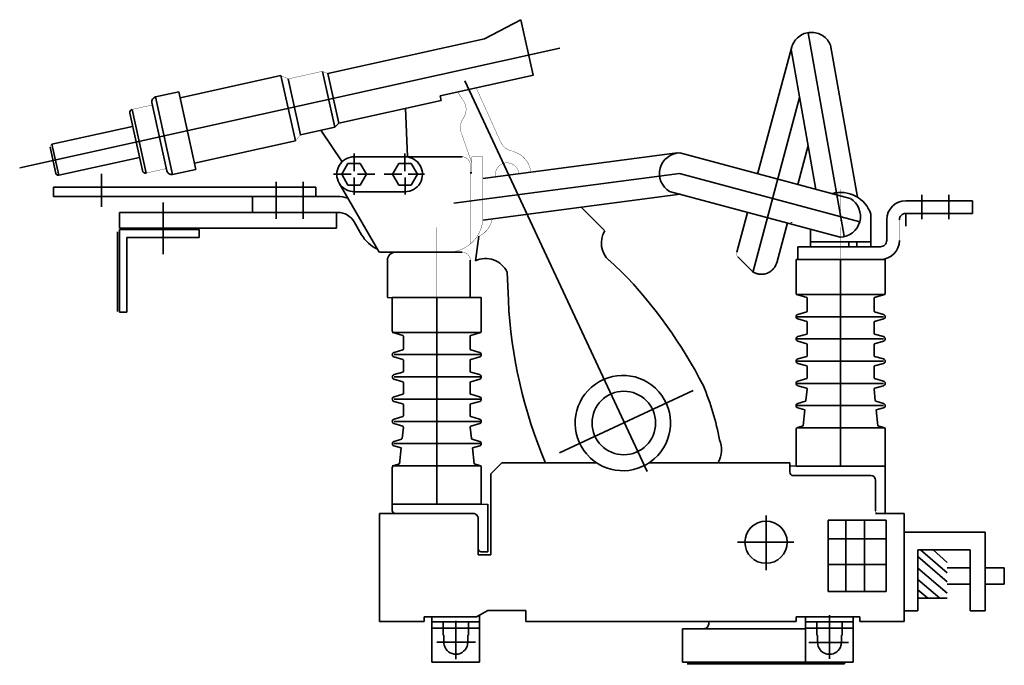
# Model space of a CAD drawing. Header units: millimetres. Extents: x 13855.4 to 13917.3, y 2791.6 to 2832.3.
import ezdxf

# ---------------------------------------------------------------- set-up
doc = ezdxf.new("R2010")
doc.units = ezdxf.units.MM
doc.header["$LTSCALE"] = 15
doc.header["$MEASUREMENT"] = 0
doc.header["$PDSIZE"] = -3
doc.linetypes.add('DASHDOT', pattern=[1, 0.5, -0.25, 0, -0.25])
doc.linetypes.add('HIDDEN', pattern=[0.375, 0.25, -0.125])
doc.layers.add('L1_', color=7, linetype='Continuous')

msp = doc.modelspace()

# ---------------------------------------------------------------- linework, layer by layer
at = {"color": 7, "linetype": 'DASHDOT', "lineweight": 35}
for p, q in [((13860.52220902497, 2822.565694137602), (13860.52220902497, 2820.473966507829)), ((13902.3351610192, 2801.062723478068), (13902.3351610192, 2797.612633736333)), ((13900.53467929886, 2799.37518850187), (13904.07526269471, 2799.37518850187))]:
    msp.add_line(p, q, dxfattribs=at)
at = {"color": 7, "lineweight": 35}
for p, q in [((13857.52264807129, 2821.729974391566), (13857.52264807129, 2821.129974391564)), ((13906.24623725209, 2796.280324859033), (13906.24623725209, 2800.769744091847)), ((13906.24623725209, 2800.769744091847), (13909.88421692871, 2800.769744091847)), ((13907.34609158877, 2796.280324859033), (13907.34609158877, 2800.769744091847)), ((13908.53054992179, 2796.280324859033), (13908.53054992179, 2800.769744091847)), ((13909.88421692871, 2800.769744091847), (13909.88421692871, 2796.280324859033)), ((13911.0238601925, 2800.111426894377), (13911.0238601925, 2794.486426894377)), ((13906.24623725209, 2799.583859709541), (13909.88421692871, 2799.583859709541)), ((13916.12285938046, 2800.012939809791), (13911.08810312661, 2800.012939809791)), ((13916.12285938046, 2795.052135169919), (13916.12285938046, 2800.012939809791)), ((13911.88727052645, 2795.052135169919), (13911.88727052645, 2798.892757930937)), ((13911.88727052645, 2798.892757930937), (13915.16385809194, 2798.892757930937)), ((13913.72535636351, 2797.452524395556), (13912.04710441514, 2798.892757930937)), ((13913.72535636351, 2798.092628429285), (13912.84627181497, 2798.892757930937)), ((13915.16385809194, 2798.892757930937), (13915.16385809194, 2795.052135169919)), ((13913.72535636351, 2796.892434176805), (13911.88727052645, 2798.469833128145)), ((13909.88421692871, 2797.974445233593), (13906.24623725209, 2797.974445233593)), ((13913.72535636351, 2796.172317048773), (13911.88727052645, 2797.74971600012)), ((13913.72535636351, 2797.772576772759), (13915.16385809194, 2797.772576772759)), ((13916.12285938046, 2797.772576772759), (13917.32161088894, 2797.772576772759)), ((13913.2591754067, 2795.852265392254), (13911.88727052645, 2797.029599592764)), ((13912.51328537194, 2795.852265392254), (13911.88727052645, 2796.389495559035)), ((13915.16385809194, 2796.732407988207), (13913.72535636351, 2796.732407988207)), ((13917.32161088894, 2796.732407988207), (13916.12285938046, 2796.732407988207)), ((13909.88421692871, 2796.280324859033), (13906.24623725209, 2796.280324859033)), ((13913.72535636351, 2795.852265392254), (13911.88727052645, 2795.852265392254)), ((13911.08810312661, 2795.052135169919), (13911.88727052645, 2795.052135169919)), ((13915.16385811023, 2795.052134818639), (13916.12285939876, 2795.052134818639))]:
    msp.add_line(p, q, dxfattribs=at)
at = {"lineweight": 35}
for p, q in [((13864.41229555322, 2820.76276799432), (13864.41229555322, 2817.497180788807)), ((13870.02264807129, 2820.129974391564), (13861.67329043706, 2820.129974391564)), ((13861.67329043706, 2819.129974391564), (13861.67329043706, 2820.129974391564)), ((13875.31348339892, 2820.129974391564), (13875.31348339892, 2819.129974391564)), ((13915.32729453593, 2820.070176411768), (13911.12729453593, 2820.070176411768)), ((13911.12729453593, 2819.270176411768), (13911.12729453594, 2820.070176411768)), ((13861.54635052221, 2813.900175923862), (13861.54635052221, 2818.900175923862)), ((13861.54635052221, 2818.900175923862), (13861.54635052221, 2813.900175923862)), ((13866.67240044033, 2819.056012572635), (13861.6700966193, 2819.056012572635)), ((13861.6700966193, 2819.056012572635), (13861.6700966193, 2813.854141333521)), ((13861.6700966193, 2819.056012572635), (13861.6700966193, 2813.854141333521)), ((13875.31348339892, 2819.129974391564), (13861.67329043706, 2819.129974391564)), ((13864.41229555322, 2819.129974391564), (13864.41229555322, 2818.129974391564)), ((13866.67240044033, 2818.556012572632), (13866.67240044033, 2819.056012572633)), ((13862.12746183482, 2818.556012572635), (13862.12746183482, 2813.854141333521)), ((13862.12746183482, 2818.556012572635), (13862.12746183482, 2813.854141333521)), ((13862.12746183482, 2818.556012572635), (13866.67240044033, 2818.556012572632)), ((13862.12746183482, 2813.854141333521), (13861.6700966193, 2813.854141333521)), ((13917.32161088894, 2797.772576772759), (13917.32161088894, 2797.772576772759)), ((13917.32161088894, 2796.732407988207), (13917.32161088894, 2797.772576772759))]:
    msp.add_line(p, q, dxfattribs=at)
for p, q in [((13878.52264807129, 2814.780075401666), (13878.82264807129, 2814.780075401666)), ((13904.22729453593, 2804.170176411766), (13903.8238601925, 2804.170176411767)), ((13884.42264807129, 2801.780075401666), (13884.82446625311, 2801.780075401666))]:
    msp.add_line(p, q)
at = {"color": 7, "lineweight": 35}
msp.add_circle((13902.3351610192, 2799.37518850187), 1.327595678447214, dxfattribs=at)
at = {"layer": 'DEFPOINTS', "color": 7, "linetype": 'ByBlock', "lineweight": 35}
for p in [(13905.56289107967, 2793.93058045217), (13908.01561835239, 2791.730580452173)]:
    msp.add_point(p, dxfattribs=at)
at = {"layer": 'L1_', "color": 7, "lineweight": 35}
for p, q in [((13871.52264807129, 2822.055226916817), (13871.52264807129, 2819.718863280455)), ((13873.22264807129, 2822.055226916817), (13873.22264807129, 2819.718863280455)), ((13875.47638544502, 2821.976641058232), (13878.00487029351, 2817.626338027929)), ((13870.02264807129, 2821.129974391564), (13870.02264807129, 2820.129974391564)), ((13884.32042584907, 2811.037651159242), (13883.75921372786, 2810.876843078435)), ((13881.31800160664, 2791.82654004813), (13884.31800160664, 2791.82654004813))]:
    msp.add_line(p, q, dxfattribs=at)
for points in [[(13884.62163797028, 2831.06552994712), (13886.91719352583, 2832.260479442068)], [(13886.91719352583, 2832.260479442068), (13887.69012281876, 2828.775024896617)], [(13907.24749655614, 2818.639267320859), (13904.98992079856, 2831.441893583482)], [(13855.38608241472, 2822.945125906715), (13889.36123392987, 2830.477247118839)], [(13884.62143595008, 2831.06552994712), (13874.76103190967, 2828.879469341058)], [(13903.95133493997, 2830.547146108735), (13901.80446625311, 2822.53462085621)], [(13906.39838589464, 2830.652587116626), (13908.08507231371, 2821.087550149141)], [(13903.9073501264, 2830.382986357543), (13905.45981978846, 2821.579469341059)], [(13905.20700116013, 2830.210839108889), (13905.20701837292, 2830.210903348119)], [(13871.82143595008, 2828.739873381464), (13865.47557736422, 2827.333004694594)], [(13872.73052685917, 2824.63946934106), (13871.82143595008, 2828.739873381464)], [(13875.2040622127, 2825.495024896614), (13874.42466827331, 2829.009772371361)], [(13875.4535571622, 2825.755226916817), (13874.76103190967, 2828.879469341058)], [(13887.7036581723, 2828.778257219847), (13881.83214302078, 2827.476641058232)], [(13872.27699150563, 2828.533610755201), (13873.05618342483, 2825.018863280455)], [(13894.85537534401, 2803.818511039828), (13883.38507231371, 2828.416490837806)], [(13865.38891069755, 2827.723509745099), (13863.92446625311, 2827.398863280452)], [(13865.00668847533, 2822.517449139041), (13863.92446625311, 2827.398863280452)], [(13866.47113291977, 2822.842095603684), (13865.38891069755, 2827.723509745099)], [(13881.89699150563, 2827.184115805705), (13881.83214302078, 2827.476641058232)], [(13864.64891069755, 2822.745327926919), (13863.69658746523, 2827.041085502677)], [(13881.89719352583, 2827.183711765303), (13875.4535571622, 2825.755226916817)], [(13901.49295110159, 2816.349772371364), (13904.44150709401, 2827.353967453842)], [(13863.10870867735, 2822.762297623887), (13862.30790059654, 2826.37462085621)], [(13863.34729453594, 2822.610378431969), (13862.45981978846, 2826.613206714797)], [(13879.65153696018, 2826.685933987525), (13879.77880968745, 2823.636641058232)], [(13862.49173898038, 2825.544721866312), (13857.41517332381, 2824.419267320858)], [(13875.2040622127, 2825.495024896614), (13875.4535571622, 2825.755226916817)], [(13875.2040622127, 2825.495024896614), (13873.05618342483, 2825.018863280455)], [(13874.32527433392, 2825.300277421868), (13875.66850665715, 2823.322903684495)], [(13857.84810261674, 2822.466742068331), (13857.41517332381, 2824.419267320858)], [(13872.73052685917, 2824.63946934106), (13866.38466827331, 2823.23260065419)], [(13857.30103190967, 2824.240479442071), (13857.66911271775, 2822.580681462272)], [(13876.43456726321, 2822.733408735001), (13876.43456726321, 2823.833408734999)], [(13879.62264807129, 2822.729974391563), (13879.62264807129, 2823.829974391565)], [(13896.73557736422, 2823.871186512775), (13884.52264807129, 2822.2635097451)], [(13896.90648645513, 2823.87138853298), (13907.62891069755, 2820.998257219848)], [(13862.92466827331, 2823.592196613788), (13857.84810261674, 2822.466742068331)], [(13875.64325413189, 2822.529974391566), (13876.03295110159, 2823.205125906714)], [(13876.03295110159, 2823.205125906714), (13876.81234504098, 2823.205125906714)], [(13876.42264807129, 2823.629974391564), (13883.22264807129, 2823.629974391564)], [(13876.81234504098, 2823.205125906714), (13877.20204201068, 2822.529974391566)], [(13878.84325413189, 2822.529974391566), (13879.23295110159, 2823.205125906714)], [(13879.23295110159, 2823.205125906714), (13880.01234504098, 2823.205125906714)], [(13880.01234504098, 2823.205125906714), (13880.40204201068, 2822.529974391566)], [(13866.47113291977, 2822.842095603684), (13865.00668847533, 2822.517449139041)], [(13876.23456726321, 2822.533408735), (13875.13456726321, 2822.533408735)], [(13875.64325413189, 2822.529974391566), (13876.03295110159, 2821.855024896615)], [(13876.63456726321, 2822.533408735), (13877.73456726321, 2822.533408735)], [(13877.20204201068, 2822.529974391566), (13876.81234504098, 2821.855024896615)], [(13879.42264807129, 2822.529974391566), (13878.32264807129, 2822.529974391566)], [(13878.84325413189, 2822.529974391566), (13879.23295110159, 2821.855024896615)], [(13879.8238601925, 2822.529368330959), (13880.84507231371, 2822.529368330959)], [(13880.40204201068, 2822.529974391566), (13880.01234504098, 2821.855024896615)], [(13882.70527433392, 2820.713004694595), (13896.89337551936, 2822.580845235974)], [(13883.82264807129, 2822.629974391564), (13883.72264807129, 2822.629974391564)], [(13908.22931473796, 2819.543307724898), (13896.89337551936, 2822.580845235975)], [(13876.03295110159, 2821.855024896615), (13876.81234504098, 2821.855024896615)], [(13876.43456726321, 2822.333408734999), (13876.43456726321, 2821.233408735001)], [(13879.23295110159, 2821.855024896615), (13880.01234504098, 2821.855024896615)], [(13879.6238601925, 2822.329368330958), (13879.6238601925, 2821.26856025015)], [(13874.02264807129, 2821.729974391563), (13857.52264807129, 2821.729974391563)], [(13874.02264807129, 2821.129974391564), (13874.02264807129, 2821.729974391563)], [(13879.61072887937, 2821.429974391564), (13876.38870867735, 2821.429974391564)], [(13896.93618342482, 2821.275226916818), (13884.51436524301, 2819.639873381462)], [(13896.25941574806, 2821.456641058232), (13907.00426423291, 2818.577449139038)], [(13912.12729453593, 2819.699873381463), (13912.12729453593, 2821.242701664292)], [(13913.82709251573, 2819.699873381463), (13913.82709251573, 2821.242701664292)], [(13857.52264807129, 2821.129974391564), (13870.02264807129, 2821.129974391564)], [(13870.02264807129, 2821.129974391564), (13875.38951675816, 2821.129974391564)], [(13915.32729453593, 2820.870176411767), (13911.12729453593, 2820.870176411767)], [(13870.02264807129, 2820.129974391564), (13875.38951675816, 2820.129974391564)], [(13892.17517332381, 2818.996034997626), (13890.71497130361, 2820.456237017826)], [(13908.92729453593, 2817.970176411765), (13908.92729453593, 2820.014620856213)], [(13915.32729453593, 2820.070176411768), (13911.12729453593, 2820.070176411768)], [(13876.89072887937, 2818.729974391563), (13876.42870867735, 2819.529974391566)], [(13903.93214302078, 2819.47563095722), (13903.9442642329, 2819.52047944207)], [(13909.92729453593, 2818.370176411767), (13909.92729453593, 2819.670176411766)], [(13905.12729453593, 2817.970176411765), (13905.12729453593, 2819.080479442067)], [(13884.26911271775, 2818.626742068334), (13884.05173898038, 2817.080479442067)], [(13905.12729453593, 2818.270176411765), (13908.92729453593, 2818.270176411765)], [(13907.53719352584, 2818.270176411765), (13907.53719352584, 2817.970176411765)], [(13908.03719352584, 2818.270176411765), (13908.03719352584, 2817.970176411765)], [(13878.52264807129, 2817.629974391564), (13878.01133493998, 2817.629974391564)], [(13878.52264807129, 2817.629974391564), (13883.22264807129, 2817.629974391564)], [(13904.32729453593, 2817.970176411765), (13904.32729453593, 2817.170176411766)], [(13904.32729453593, 2817.970176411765), (13909.52729453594, 2817.970176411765)], [(13878.52264807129, 2814.780075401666), (13878.52264807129, 2817.130984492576)], [(13883.72264807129, 2814.780075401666), (13883.72264807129, 2817.130176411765)], [(13892.49214302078, 2817.099469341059), (13893.23032483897, 2816.423105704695)], [(13904.22729453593, 2817.170176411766), (13904.22729453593, 2815.083307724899)], [(13909.82729453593, 2817.170176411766), (13904.22729453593, 2817.170176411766)], [(13907.02729453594, 2804.170176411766), (13907.02729453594, 2817.170176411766)], [(13909.82729453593, 2817.170176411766), (13909.82729453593, 2815.083307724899)], [(13886.0539612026, 2816.364721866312), (13886.13093089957, 2814.605125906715)], [(13904.22729453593, 2814.970176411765), (13909.82729453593, 2814.970176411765)], [(13878.82264807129, 2814.780075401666), (13878.82264807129, 2812.693004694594)], [(13884.42264807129, 2814.780075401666), (13878.82264807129, 2814.780075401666)], [(13881.62264807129, 2801.780075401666), (13881.62264807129, 2814.780075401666)], [(13884.42264807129, 2814.780075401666), (13884.42264807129, 2812.693004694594)], [(13904.89093089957, 2814.779873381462), (13904.33577938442, 2814.939065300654)], [(13904.92729453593, 2814.731792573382), (13904.92729453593, 2813.921691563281)], [(13909.12729453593, 2814.731792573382), (13909.12729453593, 2813.921691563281)], [(13909.1634561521, 2814.779873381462), (13909.71860766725, 2814.939065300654)], [(13904.33860766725, 2813.715226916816), (13904.89093089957, 2813.873610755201)], [(13909.71577938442, 2813.715226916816), (13909.1634561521, 2813.873610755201)], [(13904.22729453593, 2813.570176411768), (13909.71577938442, 2813.570176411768)], [(13904.32931473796, 2813.427954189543), (13904.89052685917, 2813.266944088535)], [(13904.92729453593, 2812.521691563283), (13904.92729453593, 2813.220277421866)], [(13909.12729453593, 2812.521691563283), (13909.12729453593, 2813.220277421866)], [(13909.72507231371, 2813.427954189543), (13909.1638601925, 2813.266944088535)], [(13884.42264807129, 2812.580075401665), (13878.82264807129, 2812.580075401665)], [(13879.48648645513, 2812.389772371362), (13878.93133493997, 2812.548964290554)], [(13883.75880968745, 2812.389772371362), (13884.3139612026, 2812.548964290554)], [(13879.52264807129, 2812.341691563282), (13879.52264807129, 2811.531590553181)], [(13883.72264807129, 2812.341691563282), (13883.72264807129, 2811.531590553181)], [(13904.22729453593, 2812.170176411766), (13909.71577938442, 2812.170176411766)], [(13904.32931473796, 2812.027954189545), (13904.89093089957, 2811.866944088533)], [(13904.33860766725, 2812.315226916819), (13904.89093089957, 2812.4736107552)], [(13909.71577938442, 2812.315226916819), (13909.1634561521, 2812.4736107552)], [(13909.72507231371, 2812.027954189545), (13909.1634561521, 2811.866944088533)], [(13878.93416322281, 2811.325125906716), (13879.48648645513, 2811.483509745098)], [(13884.31113291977, 2811.325125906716), (13883.75880968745, 2811.483509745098)], [(13904.92729453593, 2811.818863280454), (13904.92729453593, 2811.121691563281)], [(13909.12729453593, 2811.818863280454), (13909.12729453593, 2811.121691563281)], [(13878.92487029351, 2811.037651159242), (13879.48608241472, 2810.876843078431)], [(13884.42264807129, 2811.180075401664), (13878.93416322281, 2811.180075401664)], [(13883.72264807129, 2810.131590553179), (13883.72264807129, 2810.829974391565)], [(13904.22729453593, 2810.770176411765), (13909.71577938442, 2810.770176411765)], [(13904.33860766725, 2810.915226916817), (13904.89093089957, 2811.073610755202)], [(13909.71577938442, 2810.915226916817), (13909.1634561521, 2811.073610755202)], [(13884.31113291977, 2809.925125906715), (13883.75880968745, 2810.0835097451)], [(13904.32931473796, 2810.627954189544), (13904.89052685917, 2810.466944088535)], [(13904.92729453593, 2809.72169156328), (13904.92729453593, 2810.419469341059)], [(13909.12729453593, 2809.72169156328), (13909.12729453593, 2810.419469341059)], [(13909.72507231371, 2810.627954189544), (13909.1638601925, 2810.466944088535)], [(13878.92487029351, 2809.637651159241), (13879.48648645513, 2809.476641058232)], [(13884.42264807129, 2809.780075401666), (13878.93416322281, 2809.780075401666)], [(13879.52264807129, 2809.428762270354), (13879.52264807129, 2808.731590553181)], [(13883.72264807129, 2809.428762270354), (13883.72264807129, 2808.731590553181)], [(13884.32042584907, 2809.637651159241), (13883.75880968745, 2809.476641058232)], [(13904.33860766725, 2809.515226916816), (13904.89093089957, 2809.673610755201)], [(13909.71577938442, 2809.515226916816), (13909.1634561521, 2809.673610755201)], [(13897.75476928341, 2808.916034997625), (13889.34648645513, 2804.995226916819)], [(13904.22729453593, 2809.370176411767), (13909.71577938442, 2809.370176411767)], [(13904.32931473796, 2809.227954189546), (13904.88709251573, 2809.067954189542)], [(13904.92285009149, 2809.015630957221), (13904.84689049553, 2808.291590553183)], [(13909.13153696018, 2809.015630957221), (13909.20769857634, 2808.291590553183)], [(13909.72507231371, 2809.227954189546), (13909.16729453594, 2809.067954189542)], [(13878.92487029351, 2808.237651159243), (13879.48608241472, 2808.076843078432)], [(13878.93416322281, 2808.525125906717), (13879.48648645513, 2808.683509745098)], [(13884.42264807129, 2808.380075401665), (13878.93416322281, 2808.380075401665)], [(13884.31113291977, 2808.525125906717), (13883.75880968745, 2808.683509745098)], [(13884.32042584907, 2808.237651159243), (13883.75921372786, 2808.076843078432)], [(13904.33860766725, 2808.115226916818), (13904.81052685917, 2808.25058045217)], [(13909.71577938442, 2808.115226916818), (13909.2438601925, 2808.25058045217)], [(13879.52264807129, 2807.33159055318), (13879.52264807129, 2808.029368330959)], [(13883.72264807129, 2807.33159055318), (13883.72264807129, 2808.029368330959)], [(13904.22729453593, 2807.970176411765), (13909.72507231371, 2807.970176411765)], [(13904.32931473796, 2807.827954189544), (13904.78426423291, 2807.697449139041)], [(13904.78426423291, 2807.697449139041), (13904.67961776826, 2806.699873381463)], [(13909.72507231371, 2807.827954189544), (13909.26992079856, 2807.697449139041)], [(13909.26992079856, 2807.697449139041), (13909.37497130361, 2806.699873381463)], [(13878.93416322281, 2807.125125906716), (13879.48648645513, 2807.283509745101)], [(13884.42264807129, 2806.980075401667), (13878.93416322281, 2806.980075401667)], [(13884.31113291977, 2807.125125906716), (13883.75880968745, 2807.283509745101)], [(13878.92487029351, 2806.837651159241), (13879.48264807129, 2806.677853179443)], [(13879.51840564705, 2806.625529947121), (13879.44224403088, 2805.901287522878)], [(13883.72689049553, 2806.625529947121), (13883.80305211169, 2805.901287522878)], [(13884.32042584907, 2806.837651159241), (13883.76264807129, 2806.677853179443)], [(13904.22729453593, 2804.170176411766), (13904.22729453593, 2806.457247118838)], [(13904.27844602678, 2806.570176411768), (13909.82729453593, 2806.570176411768)], [(13904.67961776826, 2806.699873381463), (13904.33577938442, 2806.60148954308)], [(13909.37497130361, 2806.699873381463), (13909.71860766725, 2806.60148954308)], [(13909.82729453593, 2804.170176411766), (13909.82729453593, 2806.457247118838)], [(13878.93416322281, 2805.725125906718), (13879.40608241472, 2805.86047944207)], [(13884.31113291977, 2805.725125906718), (13883.83921372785, 2805.86047944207)], [(13884.42264807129, 2805.580075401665), (13878.92487029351, 2805.580075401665)], [(13878.92487029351, 2805.437853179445), (13879.37981978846, 2805.307348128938)], [(13879.37981978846, 2805.307348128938), (13879.27497130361, 2804.309772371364)], [(13884.32042584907, 2805.437853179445), (13883.86547635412, 2805.307348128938)], [(13883.86547635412, 2805.307348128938), (13883.97032483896, 2804.309772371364)], [(13884.42264807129, 2804.180075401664), (13878.82264807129, 2804.180075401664)], [(13878.82264807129, 2801.780075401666), (13878.82264807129, 2804.067146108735)], [(13879.27497130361, 2804.309772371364), (13878.93133493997, 2804.211186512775)], [(13883.97032483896, 2804.309772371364), (13884.3139612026, 2804.211186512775)], [(13884.42264807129, 2801.780075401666), (13884.42264807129, 2804.067146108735)], [(13885.0238601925, 2803.676641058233), (13885.71254706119, 2804.365327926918)], [(13885.71254706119, 2804.365327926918), (13891.68285009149, 2804.365327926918)], [(13903.8238601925, 2804.37664105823), (13894.98224403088, 2804.37664105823)], [(13903.8238601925, 2804.37664105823), (13903.8238601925, 2803.776843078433)], [(13909.82729453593, 2804.170176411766), (13904.22729453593, 2804.170176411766)], [(13909.82729453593, 2804.170176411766), (13909.82729453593, 2801.175024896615)], [(13885.0238601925, 2798.576641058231), (13885.0238601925, 2803.676641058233)], [(13904.02709251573, 2803.570176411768), (13908.92729453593, 2803.570176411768)], [(13909.22709251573, 2803.270176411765), (13909.22709251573, 2801.342297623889)], [(13878.82264807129, 2801.780075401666), (13878.82264807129, 2801.380075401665)], [(13878.82264807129, 2801.780075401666), (13884.42264807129, 2801.780075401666)], [(13884.82446625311, 2798.780277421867), (13884.82446625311, 2801.780277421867)], [(13878.0238601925, 2801.180075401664), (13879.00911271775, 2801.180075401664)], [(13878.0238601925, 2794.37664105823), (13878.0238601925, 2801.176641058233)], [(13883.92264807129, 2801.180075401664), (13879.00911271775, 2801.180075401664)], [(13884.22264807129, 2800.880075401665), (13884.22264807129, 2798.978055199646)], [(13911.0238601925, 2801.176641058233), (13909.22709251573, 2801.176641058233)], [(13911.0238601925, 2794.37664105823), (13911.0238601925, 2801.176641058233)], [(13884.22264807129, 2798.576641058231), (13884.22264807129, 2798.978055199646)], [(13885.0238601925, 2798.576641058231), (13884.2238601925, 2798.576641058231)], [(13884.82446625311, 2798.780277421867), (13884.42446625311, 2798.780277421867)], [(13880.8238601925, 2794.37664105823), (13880.8238601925, 2794.676641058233)], [(13884.13113291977, 2794.676641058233), (13880.8238601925, 2794.676641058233)], [(13881.31800160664, 2791.82654004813), (13881.31800160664, 2794.676641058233)], [(13884.13113291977, 2794.676641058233), (13884.8238601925, 2795.076641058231)], [(13884.31800160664, 2791.82654004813), (13884.31800160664, 2794.784721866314)], [(13884.8238601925, 2795.076641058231), (13887.2238601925, 2795.076641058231)], [(13887.2238601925, 2794.37664105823), (13887.2238601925, 2795.076641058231)], [(13904.2238601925, 2794.676641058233), (13904.2238601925, 2794.37664105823)], [(13904.2238601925, 2794.676641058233), (13908.2238601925, 2794.676641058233)], [(13904.82325413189, 2791.822499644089), (13904.82325413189, 2794.676641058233)], [(13906.32325413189, 2794.779065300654), (13906.32325413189, 2792.03462085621)], [(13907.82325413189, 2791.822499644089), (13907.82325413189, 2794.676641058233)], [(13908.2238601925, 2794.37664105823), (13908.2238601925, 2794.676641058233)], [(13878.0238601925, 2794.37664105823), (13880.8238601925, 2794.37664105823)], [(13884.31800160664, 2794.376439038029), (13881.31800160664, 2794.376439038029)], [(13884.31800160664, 2793.976439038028), (13881.31800160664, 2793.976439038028)], [(13882.01800160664, 2793.526540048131), (13882.01800160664, 2794.376439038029)], [(13882.81800160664, 2792.02249964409), (13882.81800160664, 2794.420479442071)], [(13883.61800160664, 2793.526540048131), (13883.61800160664, 2794.376439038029)], [(13887.2238601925, 2794.37664105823), (13904.2238601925, 2794.37664105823)], [(13897.07598140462, 2791.830580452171), (13897.07598140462, 2793.93058045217)], [(13897.07598140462, 2793.93058045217), (13904.82325413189, 2793.93058045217)], [(13898.72588039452, 2794.230580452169), (13898.72588039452, 2794.37664105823)], [(13904.82325413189, 2794.372600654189), (13907.82325413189, 2794.372600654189)], [(13904.82325413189, 2793.972600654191), (13907.82325413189, 2793.972600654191)], [(13905.52325413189, 2793.52249964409), (13905.52325413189, 2794.372600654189)], [(13907.1232541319, 2793.52249964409), (13907.1232541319, 2794.372600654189)], [(13911.0238601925, 2794.37664105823), (13908.2238601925, 2794.37664105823)], [(13882.06810261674, 2793.526540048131), (13882.01800160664, 2793.526540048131)], [(13882.06810261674, 2793.07643903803), (13882.06810261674, 2793.526136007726)], [(13883.56810261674, 2793.526540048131), (13883.61638544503, 2793.526540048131)], [(13883.56810261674, 2793.07643903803), (13883.56810261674, 2793.526136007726)], [(13905.57335514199, 2793.52249964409), (13905.52487029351, 2793.52249964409)], [(13905.57335514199, 2793.07260065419), (13905.57335514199, 2793.522095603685)], [(13907.07315312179, 2793.52249964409), (13907.1232541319, 2793.52249964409)], [(13907.07315312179, 2793.07260065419), (13907.07315312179, 2793.522095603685)], [(13884.0640622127, 2793.07643903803), (13881.62749655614, 2793.07643903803)], [(13905.03194100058, 2793.07260065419), (13907.52002180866, 2793.07260065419)], [(13897.07598140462, 2791.830580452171), (13904.83032483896, 2791.830580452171)], [(13907.27598140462, 2791.730580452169), (13897.37598140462, 2791.730580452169)], [(13907.82325413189, 2791.830580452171), (13904.83032483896, 2791.830580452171)], [(13907.27598140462, 2791.730580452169), (13907.27598140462, 2791.830580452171)]]:
    msp.add_lwpolyline(points, dxfattribs=at)
at = {"layer": 'L1_', "color": 7, "linetype": 'HIDDEN', "lineweight": 35}
for points in [[(13906.39838589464, 2830.652587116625, 0.7065749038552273), (13903.95032483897, 2830.540277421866, 0.6967524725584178)], [(13902.21194100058, 2816.25260065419, 0.2924010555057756), (13903.00749655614, 2816.979267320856, 0.2924010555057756)], [(13901.50507231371, 2816.394216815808, 0.1864928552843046), (13902.21194100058, 2816.25260065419, 0.1864928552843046)]]:
    msp.add_lwpolyline(points, format="xyb", dxfattribs=at)
at = {"layer": 'L1_', "color": 7, "lineweight": 35}
for points, const_width in [([(13871.82143595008, 2828.739873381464), (13872.27699150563, 2828.533610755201)], 0.0202020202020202), ([(13874.42466827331, 2829.009772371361), (13872.27699150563, 2828.533610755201)], 0.0202020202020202), ([(13874.42466827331, 2829.009772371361), (13874.76103190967, 2828.879469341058)], 0.0202020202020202), ([(13883.3236581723, 2827.123913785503), (13882.92204201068, 2827.731388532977)], 0.0202020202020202), ([(13884.12709251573, 2827.911792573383), (13885.64082988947, 2824.561893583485)], 0.0202020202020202), ([(13863.72911271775, 2826.89462085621), (13862.45981978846, 2826.613206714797)], 0.0202020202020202), ([(13873.05618342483, 2825.018863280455), (13872.73052685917, 2824.63946934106)], 0.0202020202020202), ([(13883.17678948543, 2825.098459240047), (13883.81880968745, 2823.268358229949)], 0.0202020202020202), ([(13883.72264807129, 2823.129974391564), (13883.72264807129, 2818.133004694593)], 0.0202020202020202), ([(13883.82264807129, 2823.629974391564), (13883.82264807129, 2822.629974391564)], 0.0202020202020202), ([(13884.52264807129, 2823.629974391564), (13883.82264807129, 2823.629974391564)], 0.0202020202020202), ([(13884.52264807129, 2823.629974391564), (13884.52264807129, 2819.829974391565)], 0.0202020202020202), ([(13864.61638544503, 2822.891792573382), (13863.34729453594, 2822.610378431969)], 0.0202020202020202), ([(13878.03557736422, 2822.550176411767), (13878.03557736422, 2822.550176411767)], 0.202020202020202), ([(13878.03557736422, 2822.550176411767), (13878.03557736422, 2822.550176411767)], 0.202020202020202), ([(13880.47719352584, 2822.521893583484), (13880.47719352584, 2822.521893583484)], 0.202020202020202), ([(13880.47719352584, 2822.521893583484), (13880.47719352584, 2822.521893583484)], 0.202020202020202), ([(13903.25961776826, 2821.075226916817), (13903.25961776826, 2821.075226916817)], 0.202020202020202), ([(13903.25961776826, 2821.075226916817), (13903.25961776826, 2821.075226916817)], 0.202020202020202), ([(13903.25961776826, 2821.075226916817), (13903.25961776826, 2821.075226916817)], 0.202020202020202), ([(13903.25961776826, 2821.075226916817), (13903.25961776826, 2821.075226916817)], 0.202020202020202), ([(13907.02729453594, 2819.590176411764), (13907.02729453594, 2821.590176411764)], 0.0202020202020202), ([(13910.72729453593, 2819.670176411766), (13910.72729453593, 2818.370176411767)], 0.0202020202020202), ([(13881.62264807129, 2819.194418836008), (13881.62264807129, 2814.62472186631)], 0.0202020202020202), ([(13907.02729453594, 2819.190176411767), (13907.02729453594, 2817.970176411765)], 0.0202020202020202), ([(13907.02729453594, 2818.238661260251), (13907.02729453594, 2816.949166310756)], 0.0202020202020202), ([(13904.22729453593, 2814.970176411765), (13904.22729453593, 2814.970176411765)], 0.202020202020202), ([(13909.82729453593, 2814.970176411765), (13909.82729453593, 2814.970176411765)], 0.202020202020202), ([(13878.82264807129, 2812.580075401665), (13878.82264807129, 2812.580075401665)], 0.202020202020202), ([(13884.42264807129, 2812.580075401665), (13884.42264807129, 2812.580075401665)], 0.202020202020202), ([(13909.22709251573, 2801.176641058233), (13909.22709251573, 2801.342297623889)], 0.0202020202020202), ([(13882.81800160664, 2791.82654004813), (13882.81800160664, 2791.82654004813)], 0.202020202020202), ([(13882.81800160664, 2791.82654004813), (13882.81800160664, 2791.82654004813)], 0.202020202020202), ([(13882.81800160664, 2791.82654004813), (13882.81800160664, 2791.82654004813)], 0.202020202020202), ([(13897.37598140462, 2791.730580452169), (13897.37598140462, 2791.830580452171)], 0.0202020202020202), ([(13902.32588039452, 2791.730580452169), (13902.32588039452, 2791.730580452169)], 0.202020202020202), ([(13902.32588039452, 2791.730580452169), (13902.32588039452, 2791.730580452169)], 0.202020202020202), ([(13902.32588039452, 2791.730580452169), (13902.32588039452, 2791.730580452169)], 0.202020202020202)]:
    msp.add_lwpolyline(points, dxfattribs=dict(at, const_width=const_width))
for points in [[(13863.92446625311, 2827.398863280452, 0.4140210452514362), (13863.69658746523, 2827.041085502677, 0.4140210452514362)], [(13862.45981978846, 2826.613206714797, 0.4142775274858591), (13862.30790059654, 2826.37462085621, 0.4142775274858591)], [(13896.90668847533, 2823.87138853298, 0.7543726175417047), (13896.25941574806, 2821.456641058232, 0.7543726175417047)], [(13896.76163797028, 2823.874014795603, 0.005079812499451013), (13896.73537534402, 2823.871186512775, 0.005079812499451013)], [(13876.43456726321, 2823.633408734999, 1.011452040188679), (13876.45961776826, 2821.433610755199, 1.011452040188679)], [(13879.61093089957, 2821.429974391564, 1.005340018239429), (13879.62264807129, 2823.629974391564, 1.005340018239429)], [(13857.66911271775, 2822.580681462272, 0.4142135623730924), (13857.84810261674, 2822.466742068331, 0.4142135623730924)], [(13863.10870867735, 2822.762297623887, 0.4139249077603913), (13863.34729453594, 2822.610378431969, 0.4139249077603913)], [(13864.64891069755, 2822.745327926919, 0.4142562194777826), (13865.00668847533, 2822.517449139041, 0.4142562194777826)], [(13908.92729453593, 2820.014216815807, 0.4040218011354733), (13906.46992079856, 2821.310984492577, 0.4040218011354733)], [(13876.02264807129, 2821.037045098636, 0.07310394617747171), (13875.38951675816, 2821.129974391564, 0.07310394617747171)], [(13906.99598140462, 2818.580075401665, 0.7559737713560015), (13907.63638544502, 2820.998055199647, 0.7559737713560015)], [(13911.12729453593, 2820.870176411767, 0.4142135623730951), (13909.92729453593, 2819.670176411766, 0.4142135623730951)], [(13876.42870867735, 2819.529974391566, 0.2679448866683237), (13875.38951675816, 2820.129974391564, 0.2679448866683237)], [(13911.12729453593, 2820.070176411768, 0.4142135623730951), (13910.72729453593, 2819.670176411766, 0.4142135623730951)], [(13876.89072887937, 2818.729974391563, 0.1568487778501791), (13877.88911271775, 2817.825529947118, 0.1568487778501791)], [(13892.18992079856, 2818.981085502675, 0.3569376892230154), (13892.45739554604, 2817.100277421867, 0.3569376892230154)], [(13909.52729453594, 2817.970176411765, 0.4142135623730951), (13909.92729453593, 2818.370176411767, 0.4142135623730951)], [(13879.02264807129, 2817.629974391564, 0.4142135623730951), (13878.52264807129, 2817.130176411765, 0.4142135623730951)], [(13886.04608241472, 2816.367752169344, 0.4142302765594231), (13884.05173898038, 2817.090782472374, 0.4142302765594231)], [(13898.39153696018, 2809.213004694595, 0.07429956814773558), (13893.23032483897, 2816.423105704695, 0.07429956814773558)], [(13904.22729453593, 2815.083307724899, 0.3345004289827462), (13904.33577938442, 2814.939065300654, 0.3345004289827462)], [(13909.71860766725, 2814.939065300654, 0.3345004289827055), (13909.82729453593, 2815.083307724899, 0.3345004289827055)], [(13886.12426423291, 2814.600681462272, 0.08820089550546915), (13888.46163797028, 2804.361691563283, 0.08820089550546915)], [(13904.92729453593, 2814.731792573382, 0.3348602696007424), (13904.89093089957, 2814.779873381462, 0.3348602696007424)], [(13909.1634561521, 2814.779873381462, 0.3348602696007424), (13909.12729453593, 2814.731792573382, 0.3348602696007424)], [(13904.89093089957, 2813.873610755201, 0.3348602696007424), (13904.92729453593, 2813.921691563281, 0.3348602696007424)], [(13909.12729453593, 2813.921691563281, 0.3348602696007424), (13909.1634561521, 2813.873610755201, 0.3348602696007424)], [(13904.33860766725, 2813.715226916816, 0.7438224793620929), (13904.32951675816, 2813.427954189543, 0.7438224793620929)], [(13904.92729453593, 2813.218863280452, 0.3348602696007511), (13904.89093089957, 2813.266944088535, 0.3348602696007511)], [(13909.1634561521, 2813.266944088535, 0.3348602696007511), (13909.12729453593, 2813.218863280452, 0.3348602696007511)], [(13909.72487029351, 2813.427954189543, 0.7438224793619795), (13909.71577938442, 2813.715226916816, 0.7438224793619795)], [(13878.82264807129, 2812.693004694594, 0.3343970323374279), (13878.93133493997, 2812.548964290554, 0.3343970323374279)], [(13884.3139612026, 2812.548964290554, 0.3347572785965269), (13884.42264807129, 2812.693004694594, 0.3347572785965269)], [(13904.89093089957, 2812.4736107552, 0.3348602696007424), (13904.92729453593, 2812.521691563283, 0.3348602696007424)], [(13909.12729453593, 2812.521691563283, 0.3348602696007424), (13909.1634561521, 2812.4736107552, 0.3348602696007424)], [(13879.52264807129, 2812.341691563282, 0.3348602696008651), (13879.48648645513, 2812.389772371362, 0.3348602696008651)], [(13883.75880968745, 2812.389772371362, 0.3337817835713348), (13883.72264807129, 2812.341691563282, 0.3337817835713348)], [(13909.72487029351, 2812.027954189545, 0.7438224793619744), (13909.71577938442, 2812.315226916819, 0.7438224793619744)], [(13878.93416322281, 2811.325125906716, 0.7433269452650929), (13878.92487029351, 2811.037853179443, 0.7433269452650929)], [(13879.48648645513, 2811.483509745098, 0.3348602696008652), (13879.52264807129, 2811.531590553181, 0.3348602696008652)], [(13883.72264807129, 2811.531590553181, 0.3337817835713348), (13883.75880968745, 2811.483509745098, 0.3337817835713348)], [(13884.32042584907, 2811.037853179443, 0.7443278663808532), (13884.31113291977, 2811.325125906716, 0.7443278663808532)], [(13904.92729453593, 2811.818863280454, 0.3348602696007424), (13904.89093089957, 2811.866944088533, 0.3348602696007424)], [(13909.1634561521, 2811.866944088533, 0.3348602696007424), (13909.12729453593, 2811.818863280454, 0.3348602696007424)], [(13879.52264807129, 2810.829974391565), (13879.52264807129, 2810.131590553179, -0.3348602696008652), (13879.48648645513, 2810.0835097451), (13878.93416322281, 2809.925125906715, 0.7433269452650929), (13878.92487029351, 2809.637853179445, 0.7433269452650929)], [(13879.52264807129, 2810.828560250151, 0.3348602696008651), (13879.48648645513, 2810.87664105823, 0.3348602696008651)], [(13883.75880968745, 2810.87664105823, 0.3345505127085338), (13883.72264807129, 2810.828762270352, 0.3345505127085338)], [(13904.33860766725, 2810.915226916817, 0.7438224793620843), (13904.32951675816, 2810.627954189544, 0.7438224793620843)], [(13904.89093089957, 2811.073610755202, 0.3348602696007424), (13904.92729453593, 2811.121691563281, 0.3348602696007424)], [(13909.12729453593, 2811.121691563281, 0.3348602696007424), (13909.1634561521, 2811.073610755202, 0.3348602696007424)], [(13909.72487029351, 2810.627954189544, 0.7438224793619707), (13909.71577938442, 2810.915226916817, 0.7438224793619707)], [(13883.72264807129, 2810.131590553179, 0.3348602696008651), (13883.75880968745, 2810.0835097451, 0.3348602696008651)], [(13904.92729453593, 2810.418863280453, 0.3345505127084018), (13904.89093089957, 2810.466742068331, 0.3345505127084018)], [(13909.1634561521, 2810.466742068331, 0.3345505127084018), (13909.12729453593, 2810.418863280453, 0.3345505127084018)], [(13879.52264807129, 2809.42856025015, 0.3348602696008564), (13879.48648645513, 2809.476641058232, 0.3348602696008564)], [(13883.75880968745, 2809.476641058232, 0.3348602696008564), (13883.72264807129, 2809.42856025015, 0.3348602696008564)], [(13884.32042584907, 2809.637853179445, 0.7443278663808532), (13884.31113291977, 2809.925125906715, 0.7443278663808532)], [(13891.07618342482, 2804.889772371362, 355.1253133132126), (13891.0539612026, 2804.915226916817, 355.1253133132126)], [(13904.33860766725, 2809.515226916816, 0.7438224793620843), (13904.32951675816, 2809.227954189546, 0.7438224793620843)], [(13904.89093089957, 2809.673610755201, 0.3348602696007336), (13904.92729453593, 2809.72169156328, 0.3348602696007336)], [(13909.12729453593, 2809.72169156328, 0.3348602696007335), (13909.1634561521, 2809.673610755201, 0.3348602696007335)], [(13909.72487029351, 2809.227954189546, 0.7438224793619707), (13909.71577938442, 2809.515226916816, 0.7438224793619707)], [(13893.38790059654, 2804.879873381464, 19800.00025292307), (13893.38749655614, 2804.879873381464, 19800.00025292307)], [(13899.39860766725, 2805.820883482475, 0.05881767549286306), (13898.39153696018, 2809.213206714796, 0.05881767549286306)], [(13904.92285009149, 2809.014822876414, 0.3640889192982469), (13904.88689049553, 2809.067954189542, 0.3640889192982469)], [(13909.16749655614, 2809.067954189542, 0.3640889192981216), (13909.13153696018, 2809.014822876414, 0.3640889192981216)], [(13878.93416322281, 2808.525125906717, 0.7433269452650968), (13878.92487029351, 2808.237853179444, 0.7433269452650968)], [(13879.48648645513, 2808.683509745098, 0.3348602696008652), (13879.52264807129, 2808.731590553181, 0.3348602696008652)], [(13883.72264807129, 2808.731590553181, 0.3337817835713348), (13883.75880968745, 2808.683509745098, 0.3337817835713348)], [(13884.32042584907, 2808.237853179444, 0.7443278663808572), (13884.31113291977, 2808.525125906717, 0.7443278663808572)], [(13904.81113291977, 2808.250782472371, 0.3056742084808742), (13904.84709251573, 2808.2936107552, 0.3056742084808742)], [(13909.20729453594, 2808.2936107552, 0.3056742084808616), (13909.2432541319, 2808.250782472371, 0.3056742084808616)], [(13879.52264807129, 2808.028560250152, 0.3348602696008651), (13879.48648645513, 2808.076641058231, 0.3348602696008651)], [(13883.75880968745, 2808.076641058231, 0.3337817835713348), (13883.72264807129, 2808.028560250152, 0.3337817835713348)], [(13904.33860766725, 2808.115226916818, 0.7438224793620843), (13904.32951675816, 2807.827954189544, 0.7438224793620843)], [(13909.72487029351, 2807.827954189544, 0.7438224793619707), (13909.71577938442, 2808.115226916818, 0.7438224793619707)], [(13878.93416322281, 2807.125125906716, 0.7433269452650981), (13878.92487029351, 2806.837853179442, 0.7433269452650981)], [(13879.48648645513, 2807.283509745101, 0.3348602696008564), (13879.52264807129, 2807.33159055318, 0.3348602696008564)], [(13883.72264807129, 2807.33159055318, 0.3337817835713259), (13883.75880968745, 2807.283509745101, 0.3337817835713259)], [(13884.32042584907, 2806.837853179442, 0.744327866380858), (13884.31113291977, 2807.125125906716, 0.744327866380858)], [(13879.51820362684, 2806.624519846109, 0.3633059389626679), (13879.48244605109, 2806.677853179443, 0.3633059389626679)], [(13883.76305211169, 2806.677853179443, 0.3644044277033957), (13883.72709251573, 2806.624519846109, 0.3644044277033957)], [(13904.33577938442, 2806.60148954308, 0.3345004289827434), (13904.22729453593, 2806.457247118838, 0.3345004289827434)], [(13909.82729453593, 2806.457247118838, 0.3345004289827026), (13909.71860766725, 2806.60148954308, 0.3345004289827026)], [(13878.93416322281, 2805.725125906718, 0.7433269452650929), (13878.92487029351, 2805.437853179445, 0.7433269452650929)], [(13879.40648645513, 2805.86047944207, 0.3058325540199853), (13879.44244605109, 2805.903307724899, 0.3058325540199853)], [(13883.80285009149, 2805.903307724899, 0.305832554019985), (13883.83880968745, 2805.86047944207, 0.305832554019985)], [(13884.32042584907, 2805.437853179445, 0.7443278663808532), (13884.31113291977, 2805.725125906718, 0.7443278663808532)], [(13899.31840564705, 2804.4035097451, 0.251584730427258), (13899.39860766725, 2805.820883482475, 0.251584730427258)], [(13878.93133493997, 2804.211186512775, 0.334397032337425), (13878.82264807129, 2804.067146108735, 0.334397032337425)], [(13884.42264807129, 2804.067146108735, 0.3347572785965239), (13884.3139612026, 2804.211186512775, 0.3347572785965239)], [(13903.82709251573, 2803.770176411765, 0.4142135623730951), (13904.02709251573, 2803.570176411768, 0.4142135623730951)], [(13909.22709251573, 2803.270176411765, 0.4142135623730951), (13908.92729453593, 2803.570176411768, 0.4142135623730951)], [(13878.82264807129, 2801.380075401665, 0.4142135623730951), (13879.02264807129, 2801.180075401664, 0.4142135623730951)], [(13884.22264807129, 2800.880075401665, 0.4142135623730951), (13883.92264807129, 2801.180075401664, 0.4142135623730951)], [(13884.22264807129, 2798.980075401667, 0.4142135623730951), (13884.42264807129, 2798.780075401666, 0.4142135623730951)], [(13898.42588039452, 2793.93058045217, 0.4142135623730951), (13898.72588039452, 2794.230580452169, 0.4142135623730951)], [(13882.06810261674, 2793.07643903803, 0.1009447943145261), (13882.12790059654, 2792.782701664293, 0.1009447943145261)], [(13882.12790059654, 2792.782701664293, 0.816621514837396), (13883.56810261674, 2793.07643903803, 0.816621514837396)], [(13905.57335514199, 2793.07260065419, 0.8165182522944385), (13907.013355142, 2792.778661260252, 0.8165182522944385)], [(13907.013355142, 2792.778661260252, 0.1010073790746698), (13907.07315312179, 2793.07260065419, 0.1010073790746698)]]:
    msp.add_lwpolyline(points, format="xyb", dxfattribs=at)
for points, const_width in [([(13883.25072887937, 2825.99159055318, 0.3101029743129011), (13883.32446625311, 2827.120681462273, 0.3101029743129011)], 0.0202020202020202), ([(13883.25072887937, 2825.99159055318, 0.2199895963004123), (13883.15618342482, 2825.157651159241, 0.2199895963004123)], 0.0202020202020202), ([(13857.41517332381, 2824.419267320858, 0.4137436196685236), (13857.30103190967, 2824.240479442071, 0.4137436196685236)], 0.0202020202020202), ([(13885.64082988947, 2824.561893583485, 0.2382066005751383), (13886.34264807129, 2823.995832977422, 0.2382066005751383)], 0.0202020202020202), ([(13887.5337591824, 2822.688762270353, 0.3184417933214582), (13886.37052685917, 2823.975832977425, 0.3184417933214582)], 0.0202020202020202), ([(13883.72264807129, 2823.129974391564, 0.4142135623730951), (13883.22264807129, 2823.629974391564, 0.4142135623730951)], 0.0202020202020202), ([(13886.77638544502, 2822.554014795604, 1.079188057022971), (13885.32224403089, 2822.370378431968, 1.079188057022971)], 0.0202020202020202), ([(13882.32264807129, 2817.629974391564, 0.4142135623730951), (13884.52264807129, 2819.829974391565, 0.4142135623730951)], 0.0202020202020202), ([(13884.26911271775, 2818.626742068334, 0.2434001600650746), (13885.11113291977, 2819.71845924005, 0.2434001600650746)], 0.0202020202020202), ([(13883.72264807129, 2817.130176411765, 0.4142135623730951), (13883.22264807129, 2817.629974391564, 0.4142135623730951)], 0.0202020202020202), ([(13891.07476928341, 2804.89138853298, 0.0001789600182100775), (13891.07618342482, 2804.889772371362, 0.0001789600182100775)], 0.202020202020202), ([(13909.22709251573, 2801.370176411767, 0.3356711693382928), (13909.37274908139, 2801.177853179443, 0.3356711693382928)], 0.0202020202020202)]:
    msp.add_lwpolyline(points, format="xyb", dxfattribs=dict(at, const_width=const_width))
at = {"layer": 'L1_', "color": 7, "linetype": 'HIDDEN', "lineweight": 35}
for points in [[(13904.98183999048, 2824.347550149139), (13904.32446625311, 2821.894014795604)], [(13900.48810261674, 2817.622297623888), (13901.15921372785, 2820.126944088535)], [(13903.00285009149, 2816.961691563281), (13903.67638544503, 2819.475226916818)], [(13901.50446625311, 2816.393812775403), (13900.56567837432, 2817.332398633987)]]:
    msp.add_lwpolyline(points, dxfattribs=at)
at = {"layer": 'L1_', "color": 7, "linetype": 'Continuous', "lineweight": 35}
msp.add_lwpolyline([(13915.32729453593, 2820.070176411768), (13915.32729453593, 2820.870176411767)], dxfattribs=at)
at = {"layer": 'L1_', "color": 7, "linetype": 'HIDDEN', "lineweight": 35, "const_width": 0.0202020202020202}
msp.add_lwpolyline([(13900.48810261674, 2817.622297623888, 0.2680818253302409), (13900.56567837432, 2817.332398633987, 0.2680818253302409)], format="xyb", dxfattribs=at)
at = {"layer": 'L1_', "color": 7, "lineweight": 35}
for centre, radius, start, end in [((13909.52729453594, 2818.370176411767), 1.2, 270, 0), ((13904.37719508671, 2812.170225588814), 0.1500479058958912, 104.9020477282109, 251.4728469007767)]:
    msp.add_arc(centre, radius, start, end, dxfattribs=at)

doc.saveas('drawing.dxf')
